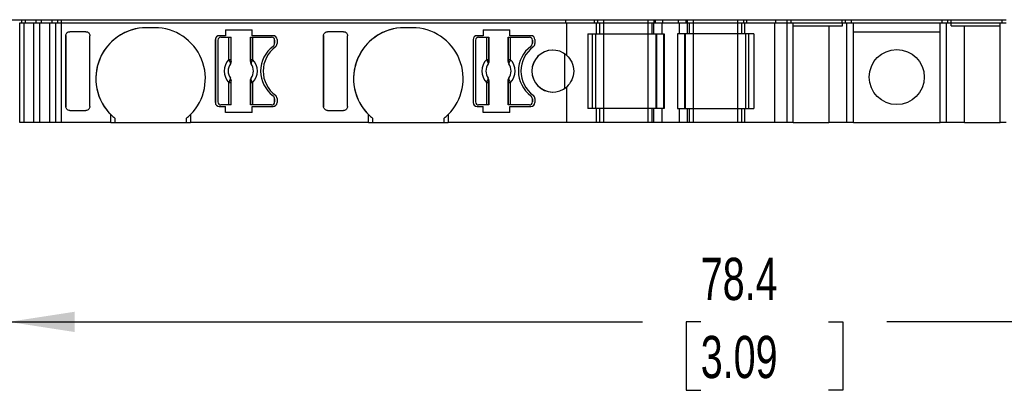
# Model space of a CAD drawing. Header units: millimetres. Extents: x 6 to 273, y 6 to 210.
# Tile 3 of 7: x 57 to 106, y 156 to 174. Entities that reach past the tile are written whole.
import ezdxf

# ---------------------------------------------------------------- set-up
doc = ezdxf.new("R2010")
doc.units = ezdxf.units.MM
doc.linetypes.add('SLD-Solid', pattern=[0])
doc.layers.add('DIMENSIONS', color=140, linetype='SLD-Solid', lineweight=25)
doc.styles.add('SLDTEXTSTYLE0', font='TXT', dxfattribs={"width": 0.7})
doc.dimstyles.new('SLDDIMSTYLE0', dxfattribs={"dimtxt": 2.158008, "dimasz": 3.302, "dimexe": 0, "dimexo": 0.0625, "dimgap": 0.539502, "dimtad": 0, "dimtih": 1, "dimtoh": 1, "dimrnd": 1e-09, "dimzin": 12, "dimdsep": 46, "dimtxsty": 'SLDTEXTSTYLE0', "dimsah": 1, "dimcen": 0.09, "dimadec": 0, "dimazin": 3, "dimtfac": 1, "dimtofl": 0, "dimtmove": 0, "dimatfit": 3, "dimfxl": 0, "dimfrac": 2, "dimtolj": 1, "dimtzin": 12, "dimarcsym": 0})

# ---------------------------------------------------------------- blocks, each defined once
blk = doc.blocks.new('_D_4')
at = {"layer": 'DIMENSIONS'}
for p, q in [((55.998, 167.837), (55.998, 155.932)), ((134.361, 167.837), (134.361, 155.932)), ((55.998, 159.107), (87.812, 159.107)), ((90.736, 159.107), (90.011, 159.107)), ((90.011, 159.107), (90.011, 155.677)), ((97.149, 159.107), (97.873, 159.107)), ((97.873, 159.107), (97.873, 155.677)), ((134.361, 159.107), (100.073, 159.107)), ((90.011, 155.677), (90.736, 155.677)), ((97.873, 155.677), (97.149, 155.677))]:
    blk.add_line(p, q, dxfattribs=at)
for points in [[(55.998, 159.107), (59.3, 158.599), (59.3, 159.615)], [(134.361, 159.107), (131.059, 159.615), (131.059, 158.599)]]:
    blk.add_solid(points, dxfattribs=at)
at = {"layer": 'DIMENSIONS', "char_height": 2.1167, "attachment_point": 1, "style": 'SLDTEXTSTYLE0'}
for s, insert in [('78.4', (90.736, 162.319)), ('3.09', (90.736, 158.406))]:
    blk.add_mtext(s, dxfattribs=dict(at, insert=insert))

msp = doc.modelspace()

# ---------------------------------------------------------------- linework, layer by layer
for p, q in [((56.098, 174.257), (56.646, 174.257)), ((56.546, 169.107), (56.546, 174.107)), ((56.546, 174.107), (56.556, 174.107)), ((56.556, 169.107), (56.556, 174.107)), ((56.556, 174.107), (56.763, 174.107)), ((56.646, 174.107), (56.646, 174.257)), ((56.646, 174.257), (56.653, 174.257)), ((56.653, 174.107), (56.653, 174.257)), ((56.653, 174.257), (56.841, 174.257)), ((56.763, 169.107), (56.763, 174.107)), ((56.763, 174.107), (57.253, 174.107)), ((56.841, 174.107), (56.841, 174.257)), ((56.841, 174.257), (57.368, 174.257)), ((57.253, 169.107), (57.253, 174.107)), ((57.253, 174.107), (57.564, 174.107)), ((57.368, 174.107), (57.368, 174.257)), ((57.368, 174.257), (57.642, 174.257)), ((57.564, 169.107), (57.564, 174.107)), ((57.564, 174.107), (58.055, 174.107)), ((57.642, 174.107), (57.642, 174.257)), ((57.642, 174.257), (58.171, 174.257)), ((58.055, 169.107), (58.055, 174.107)), ((58.055, 174.107), (58.357, 174.107)), ((58.171, 174.107), (58.171, 174.257)), ((58.171, 174.257), (58.454, 174.257)), ((58.357, 169.107), (58.357, 174.107)), ((58.357, 174.107), (58.647, 174.107)), ((58.454, 174.107), (58.454, 174.257)), ((58.454, 174.257), (58.647, 174.257)), ((58.647, 174.107), (58.647, 174.257)), ((58.647, 174.257), (83.964, 174.257)), ((58.647, 169.107), (58.647, 174.107)), ((58.647, 174.107), (84.008, 174.107)), ((83.964, 174.107), (83.964, 174.257)), ((83.964, 174.257), (85.409, 174.257)), ((84.008, 172.465), (84.008, 174.107)), ((84.008, 174.107), (85.509, 174.107)), ((85.409, 174.107), (85.409, 174.257)), ((85.409, 174.107), (85.409, 174.257)), ((85.409, 174.257), (85.409, 174.257)), ((85.409, 174.257), (85.565, 174.257)), ((85.509, 173.557), (85.509, 174.107)), ((85.509, 173.557), (85.509, 174.107)), ((85.509, 174.107), (85.509, 174.107)), ((85.509, 174.107), (85.665, 174.107)), ((85.565, 174.107), (85.565, 174.257)), ((85.565, 174.257), (85.865, 174.257)), ((85.665, 173.557), (85.665, 174.107)), ((85.665, 174.107), (85.865, 174.107)), ((85.865, 174.107), (85.865, 174.257)), ((85.865, 174.257), (88.098, 174.257)), ((85.865, 173.557), (85.865, 174.107)), ((85.865, 174.107), (88.098, 174.107)), ((88.098, 174.107), (88.098, 174.257)), ((88.098, 174.257), (88.398, 174.257)), ((88.098, 173.557), (88.098, 174.107)), ((88.098, 174.107), (88.298, 174.107)), ((88.298, 173.557), (88.298, 174.107)), ((88.298, 174.107), (88.386, 174.107)), ((88.386, 173.557), (88.386, 174.107)), ((88.386, 174.107), (88.798, 174.107)), ((88.398, 174.107), (88.398, 174.257)), ((88.398, 174.257), (88.456, 174.257)), ((88.456, 174.107), (88.456, 174.257)), ((88.456, 174.257), (88.839, 174.257)), ((88.798, 173.557), (88.798, 174.107)), ((88.798, 174.107), (89.665, 174.107)), ((88.839, 174.107), (88.839, 174.257)), ((88.839, 174.257), (89.624, 174.257)), ((89.624, 174.107), (89.624, 174.257)), ((89.624, 174.257), (90.006, 174.257)), ((89.665, 173.557), (89.665, 174.107)), ((89.665, 174.107), (90.077, 174.107)), ((90.006, 174.107), (90.006, 174.257)), ((90.006, 174.257), (90.065, 174.257)), ((90.065, 174.107), (90.065, 174.257)), ((90.065, 174.257), (90.365, 174.257)), ((90.077, 173.557), (90.077, 174.107)), ((90.077, 174.107), (90.165, 174.107)), ((90.165, 173.557), (90.165, 174.107)), ((90.165, 174.107), (90.365, 174.107)), ((90.365, 174.107), (90.365, 174.257)), ((90.365, 174.257), (92.598, 174.257)), ((90.365, 173.557), (90.365, 174.107)), ((90.365, 174.107), (92.598, 174.107)), ((92.598, 174.107), (92.598, 174.257)), ((92.598, 174.257), (92.898, 174.257)), ((92.598, 173.557), (92.598, 174.107)), ((92.598, 174.107), (92.798, 174.107)), ((92.798, 173.557), (92.798, 174.107)), ((92.798, 174.107), (92.954, 174.107)), ((92.898, 174.107), (92.898, 174.257)), ((92.898, 174.257), (93.054, 174.257)), ((92.954, 173.557), (92.954, 174.107)), ((92.954, 174.107), (94.455, 174.107)), ((92.954, 173.557), (92.954, 174.107)), ((92.954, 174.107), (92.954, 174.107)), ((93.054, 174.107), (93.054, 174.257)), ((93.054, 174.257), (94.499, 174.257)), ((93.054, 174.107), (93.054, 174.257)), ((93.054, 174.257), (93.054, 174.257)), ((94.455, 169.107), (94.455, 174.107)), ((94.455, 174.107), (95.075, 174.107)), ((94.499, 174.107), (94.499, 174.257)), ((94.499, 174.257), (95.075, 174.257)), ((95.075, 174.107), (95.075, 174.257)), ((95.075, 174.257), (95.275, 174.257)), ((95.075, 169.107), (95.075, 174.107)), ((95.075, 174.107), (95.375, 174.107)), ((95.275, 174.107), (95.275, 174.257)), ((95.275, 174.257), (97.834, 174.257)), ((95.375, 169.107), (95.375, 174.107)), ((95.375, 174.107), (97.849, 174.107)), ((97.834, 174.107), (97.834, 174.257)), ((97.834, 174.257), (98.003, 174.257)), ((97.849, 173.957), (97.849, 174.107)), ((97.849, 174.107), (98.074, 174.107)), ((98.003, 174.107), (98.003, 174.257)), ((98.003, 174.257), (98.299, 174.257)), ((98.074, 169.107), (98.074, 174.107)), ((98.074, 174.107), (98.399, 174.107)), ((98.299, 174.107), (98.299, 174.257)), ((98.299, 174.257), (102.848, 174.257)), ((98.399, 169.107), (98.399, 174.107)), ((98.399, 174.107), (102.748, 174.107)), ((102.748, 169.107), (102.748, 174.107)), ((102.748, 174.107), (103.073, 174.107)), ((102.848, 174.107), (102.848, 174.257)), ((102.848, 174.257), (103.145, 174.257)), ((103.073, 169.107), (103.073, 174.107)), ((103.073, 174.107), (103.299, 174.107)), ((103.145, 174.107), (103.145, 174.257)), ((103.145, 174.257), (103.314, 174.257)), ((103.299, 173.957), (103.299, 174.107)), ((103.299, 174.107), (105.775, 174.107)), ((103.314, 174.107), (103.314, 174.257)), ((103.314, 174.257), (105.875, 174.257)), ((105.775, 169.107), (105.775, 174.107)), ((105.775, 174.107), (106.075, 174.107)), ((105.875, 174.107), (105.875, 174.257)), ((105.875, 174.257), (106.075, 174.257)), ((59.868, 173.657), (59.059, 173.657)), ((63.318, 173.857), (62.918, 173.857)), ((66.878, 173.757), (66.878, 173.457)), ((66.878, 173.757), (68.218, 173.757)), ((68.218, 173.457), (68.218, 173.757)), ((72.808, 173.657), (71.999, 173.657)), ((76.258, 173.857), (75.858, 173.857)), ((79.818, 173.757), (81.158, 173.757)), ((79.818, 173.757), (79.818, 173.457)), ((81.158, 173.457), (81.158, 173.757)), ((85.065, 173.557), (85.509, 173.557)), ((85.065, 173.557), (85.065, 169.807)), ((85.309, 169.807), (85.309, 173.557)), ((85.309, 169.807), (85.309, 173.557)), ((85.465, 169.807), (85.465, 173.557)), ((85.509, 173.557), (85.509, 173.557)), ((85.509, 173.557), (85.665, 173.557)), ((85.665, 173.557), (85.865, 173.557)), ((85.865, 169.807), (85.865, 173.557)), ((85.865, 173.557), (88.098, 173.557)), ((88.098, 169.807), (88.098, 173.557)), ((88.098, 173.557), (88.298, 173.557)), ((88.298, 173.557), (88.386, 173.557)), ((88.386, 173.557), (88.798, 173.557)), ((88.498, 169.807), (88.498, 173.557)), ((88.527, 169.807), (88.527, 173.557)), ((88.798, 173.557), (88.898, 173.557)), ((88.881, 169.807), (88.881, 173.557)), ((88.898, 173.557), (88.898, 169.807)), ((89.565, 173.557), (89.565, 169.807)), ((89.665, 173.557), (89.565, 173.557)), ((89.582, 169.807), (89.582, 173.557)), ((90.077, 173.557), (89.665, 173.557)), ((89.936, 169.807), (89.936, 173.557)), ((89.965, 169.807), (89.965, 173.557)), ((90.165, 173.557), (90.077, 173.557)), ((90.365, 173.557), (90.165, 173.557)), ((90.365, 169.807), (90.365, 173.557)), ((92.598, 173.557), (90.365, 173.557)), ((92.598, 169.807), (92.598, 173.557)), ((92.798, 173.557), (92.598, 173.557)), ((92.954, 173.557), (92.798, 173.557)), ((93.398, 173.557), (92.954, 173.557)), ((92.954, 173.557), (92.954, 173.557)), ((92.998, 169.807), (92.998, 173.557)), ((93.154, 169.807), (93.154, 173.557)), ((93.154, 169.807), (93.154, 173.557)), ((93.398, 173.557), (93.398, 169.807)), ((95.375, 173.957), (97.849, 173.957)), ((97.166, 173.957), (97.166, 169.107)), ((98.399, 173.657), (102.748, 173.657)), ((103.299, 173.957), (105.775, 173.957)), ((103.982, 169.107), (103.982, 173.957)), ((58.859, 173.474), (58.859, 173.456)), ((58.859, 169.89), (58.859, 173.474)), ((58.859, 173.456), (58.859, 169.908)), ((60.068, 169.908), (60.068, 173.456)), ((66.368, 173.257), (66.368, 170.107)), ((66.368, 173.257), (66.368, 173.257)), ((66.368, 170.107), (66.368, 173.257)), ((66.493, 173.232), (66.493, 170.132)), ((66.878, 173.457), (66.568, 173.457)), ((66.643, 173.382), (67.051, 173.382)), ((67.051, 172.269), (67.051, 173.382)), ((67.051, 173.382), (67.151, 173.382)), ((67.151, 173.382), (67.151, 172.269)), ((67.151, 173.382), (67.16, 173.382)), ((67.16, 172.158), (67.16, 173.382)), ((68.125, 173.382), (68.125, 172.158)), ((68.125, 173.382), (68.135, 173.382)), ((68.135, 172.269), (68.135, 173.382)), ((68.135, 173.382), (68.235, 173.382)), ((69.268, 173.457), (68.218, 173.457)), ((68.235, 173.382), (68.235, 172.269)), ((68.235, 173.382), (69.193, 173.382)), ((69.343, 173.082), (69.343, 173.232)), ((69.343, 173.232), (69.343, 173.232)), ((69.343, 173.232), (69.343, 173.082)), ((69.343, 173.082), (69.343, 173.082)), ((69.468, 173.257), (69.468, 173.057)), ((71.799, 173.474), (71.799, 173.456)), ((71.799, 169.89), (71.799, 173.474)), ((71.799, 173.456), (71.799, 169.908)), ((73.008, 169.908), (73.008, 173.456)), ((79.308, 173.257), (79.308, 170.107)), ((79.308, 173.257), (79.308, 173.257)), ((79.308, 173.257), (79.308, 170.107)), ((79.433, 173.232), (79.433, 170.132)), ((79.818, 173.457), (79.508, 173.457)), ((79.583, 173.382), (79.991, 173.382)), ((79.991, 172.269), (79.991, 173.382)), ((79.991, 173.382), (80.091, 173.382)), ((80.091, 173.382), (80.091, 172.269)), ((80.091, 173.382), (80.1, 173.382)), ((80.1, 172.158), (80.1, 173.382)), ((81.065, 173.382), (81.065, 172.158)), ((81.065, 173.382), (81.075, 173.382)), ((81.075, 172.269), (81.075, 173.382)), ((81.075, 173.382), (81.175, 173.382)), ((82.208, 173.457), (81.158, 173.457)), ((81.175, 173.382), (81.175, 172.269)), ((81.175, 173.382), (82.133, 173.382)), ((82.283, 173.082), (82.283, 173.232)), ((82.283, 173.232), (82.283, 173.232)), ((82.283, 173.232), (82.283, 173.082)), ((82.283, 173.082), (82.283, 173.082)), ((82.408, 173.257), (82.408, 173.057)), ((69.263, 172.922), (69.263, 172.922)), ((82.203, 172.922), (82.203, 172.922)), ((83.919, 170.828), (83.919, 172.536)), ((67.051, 172.269), (67.151, 172.269)), ((68.135, 172.269), (68.235, 172.269)), ((79.991, 172.269), (80.091, 172.269)), ((81.075, 172.269), (81.175, 172.269)), ((67.051, 169.982), (67.051, 171.095)), ((67.151, 171.095), (67.051, 171.095)), ((67.151, 171.095), (67.151, 169.982)), ((67.16, 169.982), (67.16, 171.206)), ((68.125, 171.206), (68.125, 169.982)), ((68.135, 169.982), (68.135, 171.095)), ((68.235, 171.095), (68.135, 171.095)), ((68.235, 171.095), (68.235, 169.982)), ((79.991, 169.982), (79.991, 171.095)), ((80.091, 171.095), (79.991, 171.095)), ((80.091, 171.095), (80.091, 169.982)), ((80.1, 169.982), (80.1, 171.206)), ((81.065, 171.206), (81.065, 169.982)), ((81.075, 169.982), (81.075, 171.095)), ((81.175, 171.095), (81.075, 171.095)), ((81.175, 171.095), (81.175, 169.982)), ((84.008, 169.107), (84.008, 170.899)), ((66.368, 170.107), (66.368, 170.107)), ((69.263, 170.442), (69.263, 170.442)), ((69.343, 170.132), (69.343, 170.282)), ((69.343, 170.282), (69.343, 170.282)), ((69.343, 170.282), (69.343, 170.132)), ((69.343, 170.132), (69.343, 170.132)), ((69.468, 170.307), (69.468, 170.107)), ((79.308, 170.107), (79.308, 170.107)), ((82.203, 170.442), (82.203, 170.442)), ((82.283, 170.132), (82.283, 170.282)), ((82.283, 170.282), (82.283, 170.282)), ((82.283, 170.282), (82.283, 170.132)), ((82.283, 170.132), (82.283, 170.132)), ((82.408, 170.307), (82.408, 170.107)), ((58.859, 169.908), (58.859, 169.89)), ((59.059, 169.707), (59.868, 169.707)), ((66.568, 169.907), (66.878, 169.907)), ((67.051, 169.982), (66.643, 169.982)), ((66.878, 169.607), (66.878, 169.907)), ((68.218, 169.607), (66.878, 169.607)), ((67.151, 169.982), (67.051, 169.982)), ((67.16, 169.982), (67.151, 169.982)), ((68.135, 169.982), (68.125, 169.982)), ((68.235, 169.982), (68.135, 169.982)), ((68.218, 169.607), (68.218, 169.907)), ((68.218, 169.907), (69.268, 169.907)), ((69.193, 169.982), (68.235, 169.982)), ((71.799, 169.908), (71.799, 169.89)), ((71.999, 169.707), (72.808, 169.707)), ((79.508, 169.907), (79.818, 169.907)), ((79.991, 169.982), (79.583, 169.982)), ((79.818, 169.607), (79.818, 169.907)), ((81.158, 169.607), (79.818, 169.607)), ((80.091, 169.982), (79.991, 169.982)), ((80.1, 169.982), (80.091, 169.982)), ((81.075, 169.982), (81.065, 169.982)), ((81.175, 169.982), (81.075, 169.982)), ((81.158, 169.907), (82.208, 169.907)), ((81.158, 169.607), (81.158, 169.907)), ((82.133, 169.982), (81.175, 169.982)), ((85.509, 169.807), (85.065, 169.807)), ((85.509, 169.107), (85.509, 169.807)), ((85.509, 169.107), (85.509, 169.807)), ((85.509, 169.807), (85.509, 169.807)), ((85.665, 169.807), (85.509, 169.807)), ((85.665, 169.107), (85.665, 169.807)), ((85.865, 169.807), (85.665, 169.807)), ((85.865, 169.107), (85.865, 169.807)), ((88.098, 169.807), (85.865, 169.807)), ((88.098, 169.107), (88.098, 169.807)), ((88.298, 169.807), (88.098, 169.807)), ((88.298, 169.107), (88.298, 169.807)), ((88.386, 169.807), (88.298, 169.807)), ((88.386, 169.107), (88.386, 169.807)), ((88.798, 169.807), (88.386, 169.807)), ((88.798, 169.107), (88.798, 169.807)), ((88.898, 169.807), (88.798, 169.807)), ((89.565, 169.807), (89.665, 169.807)), ((89.665, 169.107), (89.665, 169.807)), ((89.665, 169.807), (90.077, 169.807)), ((90.077, 169.107), (90.077, 169.807)), ((90.077, 169.807), (90.165, 169.807)), ((90.165, 169.107), (90.165, 169.807)), ((90.165, 169.807), (90.365, 169.807)), ((90.365, 169.107), (90.365, 169.807)), ((90.365, 169.807), (92.598, 169.807)), ((92.598, 169.107), (92.598, 169.807)), ((92.598, 169.807), (92.798, 169.807)), ((92.798, 169.107), (92.798, 169.807)), ((92.798, 169.807), (92.954, 169.807)), ((92.954, 169.107), (92.954, 169.807)), ((92.954, 169.807), (93.398, 169.807)), ((92.954, 169.107), (92.954, 169.807)), ((92.954, 169.807), (92.954, 169.807)), ((56.556, 169.107), (56.546, 169.107)), ((56.763, 169.107), (56.556, 169.107)), ((57.253, 169.107), (56.763, 169.107)), ((57.564, 169.107), (57.253, 169.107)), ((58.055, 169.107), (57.564, 169.107)), ((58.357, 169.107), (58.055, 169.107)), ((58.647, 169.107), (58.357, 169.107)), ((61.118, 169.107), (58.647, 169.107)), ((61.118, 169.107), (61.118, 169.501)), ((61.118, 169.107), (61.318, 169.107)), ((61.318, 169.321), (61.318, 169.107)), ((61.318, 169.107), (64.918, 169.107)), ((64.918, 169.107), (64.918, 169.321)), ((64.918, 169.107), (65.118, 169.107)), ((65.118, 169.501), (65.118, 169.107)), ((74.058, 169.107), (65.118, 169.107)), ((74.058, 169.107), (74.058, 169.501)), ((74.058, 169.107), (74.258, 169.107)), ((74.258, 169.321), (74.258, 169.107)), ((74.258, 169.107), (77.858, 169.107)), ((77.858, 169.107), (77.858, 169.321)), ((77.858, 169.107), (78.058, 169.107)), ((78.058, 169.501), (78.058, 169.107)), ((84.008, 169.107), (78.058, 169.107)), ((85.509, 169.107), (84.008, 169.107)), ((85.509, 169.107), (85.509, 169.107)), ((85.665, 169.107), (85.509, 169.107)), ((85.865, 169.107), (85.665, 169.107)), ((88.098, 169.107), (85.865, 169.107)), ((88.298, 169.107), (88.098, 169.107)), ((88.386, 169.107), (88.298, 169.107)), ((88.798, 169.107), (88.386, 169.107)), ((89.665, 169.107), (88.798, 169.107)), ((90.077, 169.107), (89.665, 169.107)), ((90.165, 169.107), (90.077, 169.107)), ((90.365, 169.107), (90.165, 169.107)), ((92.598, 169.107), (90.365, 169.107)), ((92.798, 169.107), (92.598, 169.107)), ((92.954, 169.107), (92.798, 169.107)), ((94.455, 169.107), (92.954, 169.107)), ((92.954, 169.107), (92.954, 169.107)), ((95.075, 169.107), (94.455, 169.107)), ((95.375, 169.107), (95.075, 169.107)), ((95.375, 169.107), (97.166, 169.107)), ((98.074, 169.107), (97.166, 169.107)), ((98.399, 169.107), (98.074, 169.107)), ((98.399, 169.107), (102.748, 169.107)), ((103.073, 169.107), (102.748, 169.107)), ((103.982, 169.107), (103.073, 169.107)), ((103.982, 169.107), (105.775, 169.107)), ((106.075, 169.107), (105.775, 169.107))]:
    msp.add_line(p, q)
at = {"flags": 128}
for points in [[(67.125, 172.044), (67.124, 172.045), (67.123, 172.045)], [(67.154, 172.161), (67.158, 172.159), (67.16, 172.158)], [(68.125, 172.158), (68.129, 172.16), (68.132, 172.161)], [(68.163, 172.045), (68.162, 172.045), (68.161, 172.044)], [(80.064, 172.044), (80.064, 172.045), (80.063, 172.045)], [(80.094, 172.161), (80.098, 172.159), (80.1, 172.158)], [(81.065, 172.158), (81.069, 172.16), (81.072, 172.161)], [(81.103, 172.045), (81.102, 172.045), (81.101, 172.044)], [(67.123, 171.319), (67.124, 171.319), (67.125, 171.32)], [(67.16, 171.206), (67.157, 171.204), (67.154, 171.203)], [(68.132, 171.203), (68.128, 171.205), (68.125, 171.206)], [(68.161, 171.32), (68.162, 171.319), (68.163, 171.319)], [(80.063, 171.319), (80.064, 171.319), (80.064, 171.32)], [(80.1, 171.206), (80.097, 171.204), (80.094, 171.203)], [(81.072, 171.203), (81.068, 171.205), (81.065, 171.206)], [(81.101, 171.32), (81.102, 171.319), (81.103, 171.319)]]:
    msp.add_lwpolyline(points, dxfattribs=at)
msp.add_circle((100.574, 171.382), 1.381)
for centre, radius, start, end in [((62.918, 171.307), 2.55, 90, 225.0991), ((62.918, 171.307), 2.55, 90, 231.1377), ((63.318, 171.307), 2.55, 314.9009, 90), ((75.858, 171.307), 2.55, 90, 225.0991), ((75.858, 171.307), 2.55, 90, 231.1377), ((76.258, 171.307), 2.55, 314.9009, 90), ((66.568, 173.257), 0.2, 90, 180), ((66.568, 173.257), 0.2, 90, 180), ((66.643, 173.232), 0.15, 90, 180), ((69.193, 173.232), 0.15, 0, 90), ((69.193, 173.232), 0.15, 0, 90), ((69.143, 173.082), 0.2, 306.8699, 0), ((69.143, 173.082), 0.2, 306.8699, 0), ((69.268, 173.257), 0.2, 0, 90), ((69.268, 173.057), 0.2, 306.0319, 0), ((79.508, 173.257), 0.2, 90, 180), ((79.508, 173.257), 0.2, 90, 180), ((79.583, 173.232), 0.15, 90, 180), ((82.133, 173.232), 0.15, 0, 90), ((82.133, 173.232), 0.15, 0, 90), ((82.083, 173.082), 0.2, 306.8699, 0), ((82.083, 173.082), 0.2, 306.8699, 0), ((82.208, 173.257), 0.2, 0, 90), ((82.208, 173.057), 0.2, 306.0319, 0), ((70.193, 171.682), 1.55, 126.8699, 233.1301), ((70.193, 171.682), 1.55, 126.8699, 233.1301), ((70.268, 171.682), 1.5, 126.0319, 233.9681), ((83.133, 171.682), 1.55, 126.8699, 233.1301), ((83.133, 171.682), 1.55, 126.8699, 233.1301), ((83.208, 171.682), 1.5, 126.0319, 233.9681), ((83.308, 171.682), 1.05, 48.1897, 311.8103), ((83.308, 171.682), 1.05, 90, 270), ((67.643, 171.682), 0.833, 135.2363, 224.7637), ((67.643, 171.682), 0.634, 145.0833, 214.9167), ((67.643, 171.682), 0.633, 145.0503, 214.9497), ((67.09, 172.175), 0.066, 289.9615, 346.8945), ((68.196, 172.175), 0.066, 193.1055, 250.0385), ((67.643, 171.682), 0.633, 325.0503, 34.9497), ((67.643, 171.682), 0.634, 325.0833, 34.9167), ((67.643, 171.682), 0.833, 315.2363, 44.7637), ((80.583, 171.682), 0.833, 135.2363, 224.7637), ((80.583, 171.682), 0.634, 145.0833, 214.9167), ((80.583, 171.682), 0.633, 145.0503, 214.9497), ((80.03, 172.175), 0.066, 289.9615, 346.8945), ((81.136, 172.175), 0.066, 193.1055, 250.0385), ((80.583, 171.682), 0.633, 325.0503, 34.9497), ((80.583, 171.682), 0.634, 325.0833, 34.9167), ((80.583, 171.682), 0.833, 315.2363, 44.7637), ((67.09, 171.188), 0.066, 13.1055, 70.0385), ((68.196, 171.188), 0.066, 109.9615, 166.8945), ((80.03, 171.188), 0.066, 13.1055, 70.0385), ((81.136, 171.188), 0.066, 109.9615, 166.8945), ((66.568, 170.107), 0.2, 180, 270), ((66.568, 170.107), 0.2, 180, 270), ((66.643, 170.132), 0.15, 180, 270), ((69.193, 170.132), 0.15, 270, 0), ((69.193, 170.132), 0.15, 270, 0), ((69.143, 170.282), 0.2, 0, 53.1301), ((69.143, 170.282), 0.2, 0, 53.1301), ((69.268, 170.107), 0.2, 270, 0), ((69.268, 170.307), 0.2, 0, 53.9681), ((79.508, 170.107), 0.2, 180, 270), ((79.508, 170.107), 0.2, 180, 270), ((79.583, 170.132), 0.15, 180, 270), ((82.133, 170.132), 0.15, 270, 0), ((82.133, 170.132), 0.15, 270, 0), ((82.083, 170.282), 0.2, 0, 53.1301), ((82.083, 170.282), 0.2, 0, 53.1301), ((82.208, 170.107), 0.2, 270, 0), ((82.208, 170.307), 0.2, 0, 53.9681)]:
    msp.add_arc(centre, radius, start, end)
for points, knots in [([(58.859, 173.456), (58.859, 173.504), (58.879, 173.559), (58.957, 173.637), (59.012, 173.657), (59.059, 173.657)], [0, 0, 0, 0, 0.5, 0.5, 1, 1, 1, 1]), ([(59.868, 173.657), (59.915, 173.657), (59.97, 173.637), (60.048, 173.559), (60.068, 173.504), (60.068, 173.456)], [0, 0, 0, 0, 0.5, 0.5, 1, 1, 1, 1]), ([(71.799, 173.456), (71.799, 173.504), (71.819, 173.559), (71.897, 173.637), (71.952, 173.657), (71.999, 173.657)], [0, 0, 0, 0, 0.5, 0.5, 1, 1, 1, 1]), ([(72.808, 173.657), (72.855, 173.657), (72.91, 173.637), (72.988, 173.559), (73.008, 173.504), (73.008, 173.456)], [0, 0, 0, 0, 0.5, 0.5, 1, 1, 1, 1]), ([(67.154, 172.161), (67.153, 172.144), (67.152, 172.103), (67.134, 172.067), (67.123, 172.045)], [0, 0, 0, 0, 0.389276, 1, 1, 1, 1]), ([(67.125, 172.044), (67.128, 172.05), (67.132, 172.055), (67.135, 172.061), (67.138, 172.066), (67.141, 172.072), (67.143, 172.078), (67.146, 172.084), (67.148, 172.09), (67.15, 172.096), (67.151, 172.099), (67.152, 172.102), (67.153, 172.105), (67.155, 172.112), (67.156, 172.118), (67.157, 172.124), (67.158, 172.127), (67.159, 172.131), (67.159, 172.134), (67.16, 172.142), (67.16, 172.15), (67.16, 172.158)], [0, 0, 0, 0, 0.0000193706, 0.0000193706, 0.0000193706, 0.0000387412, 0.0000387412, 0.0000387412, 0.0000581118, 0.0000581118, 0.0000581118, 0.0000677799, 0.0000677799, 0.0000677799, 0.0000871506, 0.0000871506, 0.0000871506, 0.0000968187, 0.0000968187, 0.0000968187, 0.0001214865, 0.0001214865, 0.0001214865, 0.0001214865]), ([(68.125, 172.158), (68.125, 172.152), (68.126, 172.146), (68.126, 172.139), (68.127, 172.133), (68.128, 172.126), (68.129, 172.12), (68.13, 172.114), (68.132, 172.107), (68.134, 172.101), (68.135, 172.098), (68.136, 172.095), (68.137, 172.092), (68.139, 172.086), (68.141, 172.08), (68.144, 172.074), (68.146, 172.071), (68.147, 172.068), (68.149, 172.065), (68.152, 172.058), (68.157, 172.051), (68.161, 172.044)], [0, 0, 0, 0, 0.0000193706, 0.0000193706, 0.0000193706, 0.0000387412, 0.0000387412, 0.0000387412, 0.0000581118, 0.0000581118, 0.0000581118, 0.00006778, 0.00006778, 0.00006778, 0.0000871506, 0.0000871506, 0.0000871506, 0.0000968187, 0.0000968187, 0.0000968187, 0.0001214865, 0.0001214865, 0.0001214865, 0.0001214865]), ([(68.174, 172.113), (68.171, 172.106), (68.164, 172.089), (68.158, 172.065), (68.161, 172.052), (68.163, 172.045)], [0, 0, 0, 0, 0.265902, 0.599333, 1, 1, 1, 1]), ([(68.235, 172.269), (68.23, 172.254), (68.219, 172.225), (68.203, 172.183), (68.188, 172.144), (68.178, 172.123), (68.174, 172.113)], [0, 0, 0, 0, 0.251221, 0.500849, 0.763425, 1, 1, 1, 1]), ([(80.094, 172.161), (80.093, 172.144), (80.092, 172.103), (80.074, 172.067), (80.063, 172.045)], [0, 0, 0, 0, 0.389276, 1, 1, 1, 1]), ([(80.064, 172.044), (80.068, 172.05), (80.072, 172.055), (80.075, 172.061), (80.078, 172.066), (80.081, 172.072), (80.083, 172.078), (80.086, 172.084), (80.088, 172.09), (80.09, 172.096), (80.091, 172.099), (80.092, 172.102), (80.093, 172.105), (80.095, 172.112), (80.096, 172.118), (80.097, 172.124), (80.098, 172.127), (80.099, 172.131), (80.099, 172.134), (80.1, 172.142), (80.1, 172.15), (80.1, 172.158)], [0, 0, 0, 0, 0.0000193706, 0.0000193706, 0.0000193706, 0.0000387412, 0.0000387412, 0.0000387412, 0.0000581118, 0.0000581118, 0.0000581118, 0.0000677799, 0.0000677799, 0.0000677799, 0.0000871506, 0.0000871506, 0.0000871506, 0.0000968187, 0.0000968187, 0.0000968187, 0.0001214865, 0.0001214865, 0.0001214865, 0.0001214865]), ([(81.065, 172.158), (81.065, 172.152), (81.066, 172.146), (81.066, 172.139), (81.067, 172.133), (81.068, 172.126), (81.069, 172.12), (81.07, 172.114), (81.072, 172.107), (81.074, 172.101), (81.075, 172.098), (81.076, 172.095), (81.077, 172.092), (81.079, 172.086), (81.081, 172.08), (81.084, 172.074), (81.086, 172.071), (81.087, 172.068), (81.089, 172.065), (81.092, 172.058), (81.097, 172.051), (81.101, 172.044)], [0, 0, 0, 0, 0.0000193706, 0.0000193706, 0.0000193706, 0.0000387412, 0.0000387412, 0.0000387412, 0.0000581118, 0.0000581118, 0.0000581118, 0.00006778, 0.00006778, 0.00006778, 0.0000871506, 0.0000871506, 0.0000871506, 0.0000968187, 0.0000968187, 0.0000968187, 0.0001214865, 0.0001214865, 0.0001214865, 0.0001214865]), ([(81.114, 172.113), (81.111, 172.106), (81.103, 172.089), (81.098, 172.065), (81.101, 172.052), (81.103, 172.045)], [0, 0, 0, 0, 0.265902, 0.599333, 1, 1, 1, 1]), ([(81.175, 172.269), (81.169, 172.254), (81.159, 172.225), (81.143, 172.183), (81.128, 172.144), (81.118, 172.123), (81.114, 172.113)], [0, 0, 0, 0, 0.251221, 0.500849, 0.763425, 1, 1, 1, 1]), ([(84.008, 172.465), (84.105, 172.378), (84.194, 172.264), (84.321, 171.994), (84.358, 171.839), (84.358, 171.525), (84.321, 171.37), (84.194, 171.1), (84.105, 170.986), (84.008, 170.899)], [0, 0, 0, 0, 0.25, 0.25, 0.5, 0.5, 0.75, 0.75, 1, 1, 1, 1]), ([(67.051, 171.095), (67.056, 171.11), (67.066, 171.139), (67.082, 171.181), (67.098, 171.22), (67.108, 171.241), (67.112, 171.25)], [0, 0, 0, 0, 0.251221, 0.500849, 0.763425, 1, 1, 1, 1]), ([(67.112, 171.25), (67.115, 171.258), (67.122, 171.275), (67.128, 171.299), (67.125, 171.312), (67.123, 171.319)], [0, 0, 0, 0, 0.265902, 0.599333, 1, 1, 1, 1]), ([(67.16, 171.206), (67.16, 171.212), (67.16, 171.218), (67.16, 171.225), (67.159, 171.231), (67.158, 171.238), (67.157, 171.244), (67.155, 171.25), (67.154, 171.257), (67.152, 171.263), (67.151, 171.266), (67.15, 171.269), (67.149, 171.272), (67.147, 171.278), (67.144, 171.284), (67.142, 171.29), (67.14, 171.293), (67.139, 171.296), (67.137, 171.299), (67.134, 171.306), (67.129, 171.313), (67.125, 171.32)], [0, 0, 0, 0, 0.0000193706, 0.0000193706, 0.0000193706, 0.0000387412, 0.0000387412, 0.0000387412, 0.0000581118, 0.0000581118, 0.0000581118, 0.00006778, 0.00006778, 0.00006778, 0.0000871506, 0.0000871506, 0.0000871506, 0.0000968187, 0.0000968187, 0.0000968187, 0.0001214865, 0.0001214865, 0.0001214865, 0.0001214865]), ([(68.161, 171.32), (68.158, 171.314), (68.154, 171.309), (68.151, 171.303), (68.148, 171.298), (68.145, 171.292), (68.142, 171.286), (68.14, 171.28), (68.137, 171.274), (68.135, 171.268), (68.134, 171.265), (68.134, 171.262), (68.133, 171.259), (68.131, 171.252), (68.13, 171.246), (68.128, 171.24), (68.128, 171.237), (68.127, 171.233), (68.127, 171.23), (68.126, 171.222), (68.125, 171.214), (68.125, 171.206)], [0, 0, 0, 0, 0.0000193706, 0.0000193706, 0.0000193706, 0.0000387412, 0.0000387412, 0.0000387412, 0.0000581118, 0.0000581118, 0.0000581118, 0.0000677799, 0.0000677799, 0.0000677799, 0.0000871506, 0.0000871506, 0.0000871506, 0.0000968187, 0.0000968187, 0.0000968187, 0.0001214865, 0.0001214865, 0.0001214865, 0.0001214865]), ([(68.132, 171.203), (68.132, 171.22), (68.134, 171.261), (68.152, 171.297), (68.163, 171.319)], [0, 0, 0, 0, 0.389276, 1, 1, 1, 1]), ([(79.991, 171.095), (79.996, 171.11), (80.006, 171.139), (80.022, 171.181), (80.038, 171.22), (80.048, 171.241), (80.052, 171.25)], [0, 0, 0, 0, 0.251221, 0.500849, 0.763425, 1, 1, 1, 1]), ([(80.052, 171.25), (80.055, 171.258), (80.062, 171.275), (80.068, 171.299), (80.065, 171.312), (80.063, 171.319)], [0, 0, 0, 0, 0.265902, 0.599333, 1, 1, 1, 1]), ([(80.1, 171.206), (80.1, 171.212), (80.1, 171.218), (80.099, 171.225), (80.099, 171.231), (80.098, 171.238), (80.097, 171.244), (80.095, 171.25), (80.094, 171.257), (80.092, 171.263), (80.091, 171.266), (80.09, 171.269), (80.089, 171.272), (80.087, 171.278), (80.084, 171.284), (80.082, 171.29), (80.08, 171.293), (80.079, 171.296), (80.077, 171.299), (80.074, 171.306), (80.069, 171.313), (80.064, 171.32)], [0, 0, 0, 0, 0.0000193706, 0.0000193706, 0.0000193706, 0.0000387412, 0.0000387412, 0.0000387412, 0.0000581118, 0.0000581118, 0.0000581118, 0.00006778, 0.00006778, 0.00006778, 0.0000871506, 0.0000871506, 0.0000871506, 0.0000968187, 0.0000968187, 0.0000968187, 0.0001214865, 0.0001214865, 0.0001214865, 0.0001214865]), ([(81.101, 171.32), (81.098, 171.314), (81.094, 171.309), (81.091, 171.303), (81.088, 171.298), (81.085, 171.292), (81.082, 171.286), (81.08, 171.28), (81.077, 171.274), (81.075, 171.268), (81.074, 171.265), (81.073, 171.262), (81.073, 171.259), (81.071, 171.252), (81.069, 171.246), (81.068, 171.24), (81.068, 171.237), (81.067, 171.233), (81.067, 171.23), (81.066, 171.222), (81.065, 171.214), (81.065, 171.206)], [0, 0, 0, 0, 0.0000193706, 0.0000193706, 0.0000193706, 0.0000387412, 0.0000387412, 0.0000387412, 0.0000581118, 0.0000581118, 0.0000581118, 0.0000677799, 0.0000677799, 0.0000677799, 0.0000871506, 0.0000871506, 0.0000871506, 0.0000968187, 0.0000968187, 0.0000968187, 0.0001214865, 0.0001214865, 0.0001214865, 0.0001214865]), ([(81.072, 171.203), (81.072, 171.22), (81.074, 171.261), (81.092, 171.297), (81.103, 171.319)], [0, 0, 0, 0, 0.389276, 1, 1, 1, 1]), ([(59.059, 169.707), (59.012, 169.707), (58.957, 169.727), (58.879, 169.805), (58.859, 169.86), (58.859, 169.908)], [0, 0, 0, 0, 0.5, 0.5, 1, 1, 1, 1]), ([(60.068, 169.908), (60.068, 169.86), (60.048, 169.805), (59.97, 169.727), (59.915, 169.707), (59.868, 169.707)], [0, 0, 0, 0, 0.5, 0.5, 1, 1, 1, 1]), ([(71.999, 169.707), (71.952, 169.707), (71.897, 169.727), (71.819, 169.805), (71.799, 169.86), (71.799, 169.908)], [0, 0, 0, 0, 0.5, 0.5, 1, 1, 1, 1]), ([(73.008, 169.908), (73.008, 169.86), (72.988, 169.805), (72.91, 169.727), (72.855, 169.707), (72.808, 169.707)], [0, 0, 0, 0, 0.5, 0.5, 1, 1, 1, 1])]:
    msp.add_open_spline(points, degree=3, knots=knots)
for points in [[(67.051, 172.269), (67.07, 172.212), (67.093, 172.155), (67.112, 172.113)], [(67.112, 172.113), (67.126, 172.083), (67.129, 172.06), (67.123, 172.045)], [(67.151, 172.269), (67.151, 172.23), (67.152, 172.191), (67.154, 172.161)], [(68.132, 172.161), (68.131, 172.117), (68.142, 172.077), (68.163, 172.045)], [(68.132, 172.161), (68.134, 172.191), (68.135, 172.23), (68.135, 172.269)], [(79.991, 172.269), (80.01, 172.212), (80.033, 172.155), (80.052, 172.113)], [(80.052, 172.113), (80.066, 172.083), (80.069, 172.06), (80.063, 172.045)], [(80.091, 172.269), (80.091, 172.23), (80.092, 172.191), (80.094, 172.161)], [(81.072, 172.161), (81.071, 172.117), (81.082, 172.077), (81.103, 172.045)], [(81.072, 172.161), (81.074, 172.191), (81.075, 172.23), (81.075, 172.269)], [(67.154, 171.203), (67.155, 171.247), (67.144, 171.286), (67.123, 171.319)], [(67.154, 171.203), (67.152, 171.173), (67.151, 171.134), (67.151, 171.095)], [(68.135, 171.095), (68.135, 171.134), (68.134, 171.173), (68.132, 171.203)], [(68.174, 171.25), (68.16, 171.281), (68.156, 171.304), (68.163, 171.319)], [(68.235, 171.095), (68.216, 171.152), (68.193, 171.209), (68.174, 171.25)], [(80.094, 171.203), (80.095, 171.247), (80.084, 171.286), (80.063, 171.319)], [(80.094, 171.203), (80.092, 171.173), (80.091, 171.134), (80.091, 171.095)], [(81.075, 171.095), (81.075, 171.134), (81.074, 171.173), (81.072, 171.203)], [(81.114, 171.25), (81.1, 171.281), (81.096, 171.304), (81.103, 171.319)], [(81.175, 171.095), (81.156, 171.152), (81.133, 171.209), (81.114, 171.25)], [(61.118, 169.501), (61.181, 169.438), (61.248, 169.378), (61.318, 169.321)], [(64.918, 169.321), (64.988, 169.378), (65.055, 169.438), (65.118, 169.501)], [(74.058, 169.501), (74.121, 169.438), (74.188, 169.378), (74.258, 169.321)], [(77.858, 169.321), (77.928, 169.378), (77.995, 169.438), (78.058, 169.501)]]:
    msp.add_open_spline(points, degree=3)

# ---------------------------------------------------------------- dimensions: what is measured, and where the dimension line sits
at = {"layer": 'DIMENSIONS'}
dim = msp.add_linear_dim(base=(134.361, 159.107), p1=(55.998, 169.107), p2=(134.361, 169.107), angle=360, dimstyle='SLDDIMSTYLE0', dxfattribs=at)
dim.commit()
dim.dimension.update_dxf_attribs({"geometry": '_D_4', "text_midpoint": (93.942, 159.107), "dimtype": 160})

doc.saveas('drawing.dxf')
